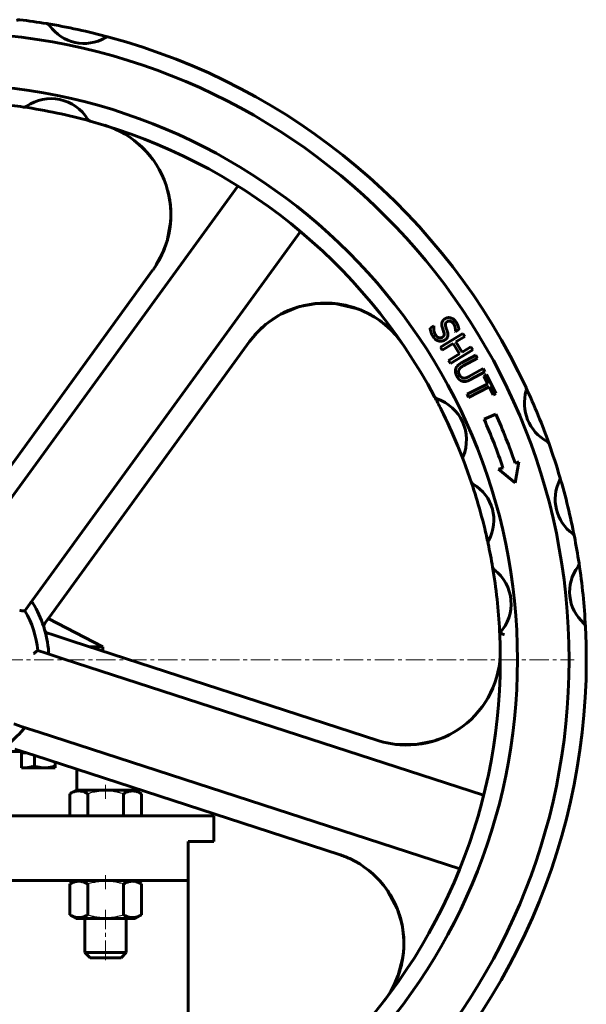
# Model space of a CAD drawing. Header units: millimetres. Extents: x -350 to 350, y -1015 to 1015.
# Tile 6 of 6: x 30 to 250, y 632 to 1014. Entities that reach past the tile are written whole.
import ezdxf

# ---------------------------------------------------------------- set-up
doc = ezdxf.new("R2010")
doc.units = ezdxf.units.MM
for name, pattern in [('K5LT-1', [0]), ('K5LT_AXLED', [12, 7.5, -1.5, 1.5, -1.5]), ('K5LT_BASIC', [0])]:
    doc.linetypes.add(name, pattern=pattern)
doc.layers.add('Системный слой (1)', color=7, linetype='Continuous', true_color=0x6c6c6c)

# ---------------------------------------------------------------- blocks, each defined once
blk = doc.blocks.new('U4')
at = {"layer": 'Системный слой (1)', "color": 150, "linetype": 'K5LT_BASIC', "lineweight": 60, "true_color": 0x0080ff}
for p, q in [((134.27, 900.78), (134.69, 900.96)), ((134.69, 900.96), (135.12, 901.14)), ((135.12, 901.14), (135.55, 901.31)), ((149.92, 903.79), (152.55, 903.61)), ((152.55, 903.61), (156.72, 902.93)), ((156.72, 902.93), (160.8, 901.75)), ((160.8, 901.75), (160.83, 901.74)), ((160.83, 901.74), (162.29, 901.19)), ((168.33, 898.08), (169.14, 897.55)), ((169.14, 897.55), (169.94, 896.99)), ((169.94, 896.99), (170.72, 896.41))]:
    blk.add_line(p, q, dxfattribs=at)
blk = doc.blocks.new('U5')
at = {"layer": 'Системный слой (1)', "color": 150, "linetype": 'K5LT_BASIC', "lineweight": 60, "true_color": 0x0080ff}
for p, q in [((171.09, 678.51), (171.04, 678.56)), ((173.06, 675.85), (171.09, 678.51)), ((176.63, 669.14), (173.06, 675.85)), ((178.55, 662.83), (176.63, 669.14)), ((179.06, 659.55), (178.55, 662.83)), ((179.17, 657.9), (179.06, 659.55)), ((179.23, 657.07), (179.17, 657.9)), ((179.25, 656.66), (179.23, 657.07)), ((179.27, 656.45), (179.25, 656.66)), ((179.14, 652.32), (179.21, 653.26)), ((179.21, 653.26), (179.29, 655.14)), ((179.28, 656.35), (179.27, 656.45)), ((179.28, 656.3), (179.28, 656.35)), ((179.28, 656.27), (179.28, 656.3)), ((179.28, 656.26), (179.28, 656.27)), ((179.28, 656.25), (179.28, 656.26)), ((179.28, 656.23), (179.28, 656.25)), ((179.28, 656.21), (179.28, 656.23)), ((179.28, 656.2), (179.28, 656.21)), ((179.28, 656.19), (179.28, 656.2)), ((179.28, 656.2), (179.28, 656.2)), ((179.28, 656.18), (179.28, 656.19)), ((179.28, 656.19), (179.28, 656.19)), ((179.28, 656.17), (179.28, 656.18)), ((179.28, 656.18), (179.28, 656.18)), ((179.28, 656.15), (179.28, 656.17)), ((179.29, 655.14), (179.28, 656.15)), ((177.11, 643.2), (178.78, 649.62)), ((178.78, 649.62), (179.03, 651.22)), ((179.03, 651.22), (179.05, 651.39)), ((179.05, 651.39), (179.06, 651.47)), ((179.06, 651.47), (179.07, 651.58)), ((179.07, 651.58), (179.1, 651.85)), ((179.1, 651.85), (179.14, 652.32)), ((175.4, 639.22), (177.11, 643.2))]:
    blk.add_line(p, q, dxfattribs=at)
blk = doc.blocks.new('U6')
at = {"layer": 'Системный слой (1)', "color": 150, "linetype": 'K5LT_BASIC', "lineweight": 60, "true_color": 0x0080ff}
for p, q in [((77.76, 964.2), (76.61, 965.28)), ((78.54, 963.44), (77.76, 964.2)), ((80.32, 961.47), (78.54, 963.44)), ((81.98, 959.4), (80.32, 961.47)), ((88.1, 945.76), (87.74, 947.29)), ((88.74, 941.8), (88.1, 945.76)), ((88.87, 939.8), (88.74, 941.8)), ((88.91, 938.8), (88.87, 939.8)), ((87.67, 928.54), (88.87, 935.76)), ((88.87, 935.76), (88.93, 937.39)), ((88.92, 938.3), (88.91, 938.8)), ((88.93, 938.05), (88.92, 938.3)), ((88.93, 937.92), (88.93, 938.05)), ((88.94, 937.78), (88.93, 937.92)), ((88.93, 937.53), (88.94, 937.55)), ((88.93, 937.5), (88.93, 937.53)), ((88.93, 937.48), (88.93, 937.5)), ((88.93, 937.45), (88.93, 937.48)), ((88.93, 937.39), (88.93, 937.45)), ((88.94, 937.68), (88.94, 937.78)), ((88.94, 937.62), (88.94, 937.68)), ((88.94, 937.58), (88.94, 937.62)), ((88.94, 937.55), (88.94, 937.58)), ((85.62, 922.92), (87.58, 928.22)), ((87.58, 928.22), (87.67, 928.54)), ((83.3, 918.63), (85.62, 922.92))]:
    blk.add_line(p, q, dxfattribs=at)
blk = doc.blocks.new('U15')
at = {"layer": 'Системный слой (1)', "color": 150, "linetype": 'K5LT_BASIC', "lineweight": 60, "true_color": 0x0080ff}
for p, q in [((212.54, 751.98), (213.01, 752.94)), ((213.01, 752.94), (213.7, 754.41)), ((209.72, 747.4), (211.2, 749.65)), ((211.2, 749.65), (212.54, 751.98)), ((197.13, 736.56), (199.26, 737.77)), ((199.26, 737.77), (200.9, 738.82)), ((171.41, 733.59), (176.2, 732.71)), ((183.85, 732.63), (190.54, 733.91)), ((190.54, 733.91), (190.6, 733.93)), ((190.6, 733.93), (190.64, 733.94)), ((190.64, 733.94), (190.65, 733.94)), ((190.65, 733.94), (190.69, 733.95)), ((190.69, 733.95), (190.71, 733.96)), ((190.71, 733.96), (190.74, 733.96)), ((190.74, 733.96), (190.79, 733.98)), ((190.79, 733.98), (190.85, 734)), ((190.85, 734), (190.95, 734.03)), ((190.95, 734.03), (191.1, 734.08)), ((191.1, 734.08), (191.24, 734.14)), ((191.24, 734.14), (191.53, 734.24)), ((191.53, 734.24), (192.1, 734.44)), ((192.1, 734.44), (193.24, 734.84)), ((193.24, 734.84), (195.49, 735.76)), ((195.49, 735.76), (196.04, 736.02)), ((196.04, 736.02), (197.13, 736.56)), ((176.2, 732.71), (183.85, 732.63))]:
    blk.add_line(p, q, dxfattribs=at)
blk = doc.blocks.new('U18')
at = {"layer": 'Системный слой (1)', "color": 150, "linetype": 'K5LT_BASIC', "lineweight": 60, "true_color": 0x0080ff}
for p, q in [((138.04, 902.18), (131.56, 899.45)), ((138.79, 902.41), (138.04, 902.18)), ((145.54, 903.66), (138.79, 902.41)), ((152.47, 903.61), (145.54, 903.66)), ((160.82, 901.74), (152.47, 903.61)), ((161.39, 901.54), (161.37, 901.55)), ((162.47, 901.12), (161.39, 901.54)), ((166.43, 899.21), (162.47, 901.12)), ((131.56, 899.45), (125.82, 895.6)), ((169.58, 897.24), (166.43, 899.21)), ((172.64, 894.83), (169.58, 897.24)), ((125.82, 895.6), (122.36, 892.38))]:
    blk.add_line(p, q, dxfattribs=at)
blk = doc.blocks.new('U20')
at = {"layer": 'Системный слой (1)', "color": 150, "linetype": 'K5LT_BASIC', "lineweight": 60, "true_color": 0x0080ff}
for p, q in [((63.64, 649.99), (57.64, 649.99)), ((69.64, 649.99), (63.64, 649.99))]:
    blk.add_line(p, q, dxfattribs=at)
blk = doc.blocks.new('U21')
at = {"layer": 'Системный слой (1)', "color": 150, "linetype": 'K5LT_BASIC', "lineweight": 60, "true_color": 0x0080ff}
for p, q in [((63.64, 651.99), (55.64, 651.99)), ((71.64, 651.99), (63.64, 651.99))]:
    blk.add_line(p, q, dxfattribs=at)
blk = doc.blocks.new('U22')
at = {"layer": 'Системный слой (1)', "color": 150, "linetype": 'K5LT_BASIC', "lineweight": 60, "true_color": 0x0080ff}
for p, q in [((-36.29, 729.99), (-24.12, 729.99)), ((22.61, 729.99), (31.21, 729.99))]:
    blk.add_line(p, q, dxfattribs=at)
blk = doc.blocks.new('U25')
at = {"layer": 'Системный слой (1)', "color": 150, "linetype": 'K5LT_BASIC', "lineweight": 60, "true_color": 0x0080ff}
for p, q in [((-105.62, 704.99), (-24.12, 704.99)), ((22.55, 704.99), (105.63, 704.99))]:
    blk.add_line(p, q, dxfattribs=at)
blk = doc.blocks.new('U30')
at = {"layer": 'Системный слой (1)', "color": 150, "linetype": 'K5LT_BASIC', "lineweight": 60, "true_color": 0x0080ff}
for p, q in [((-95.62, 679.99), (-24.12, 679.99)), ((22.55, 679.99), (95.63, 679.99))]:
    blk.add_line(p, q, dxfattribs=at)
blk = doc.blocks.new('U33')
at = {"layer": 'Системный слой (1)', "color": 150, "linetype": 'K5LT_BASIC', "lineweight": 60, "true_color": 0x0080ff}
blk.add_line((95.62, 571.07), (95.62, 679.99), dxfattribs=at)
blk = doc.blocks.new('U43')
at = {"layer": 'Системный слой (1)', "color": 30, "linetype": 'K5LT_AXLED', "lineweight": 18, "true_color": 0xff8000}
blk.add_line((0, 765.49), (245.33, 765.49), dxfattribs=at)

msp = doc.modelspace()

# ---------------------------------------------------------------- linework, layer by layer
at = {"layer": 'Системный слой (1)', "color": 150, "linetype": 'K5LT_BASIC', "lineweight": 60, "true_color": 0x0080ff}
for p, q in [((114.91, 949.18), (14.17, 810.52)), ((38.44, 792.89), (139.18, 931.54)), ((82.01, 916.74), (8.74, 815.88)), ((189.45, 894.01), (190.87, 894.94)), ((190.87, 894.94), (190.92, 894.86)), ((194.82, 892.45), (194.19, 894.24)), ((200.61, 893.55), (199.26, 892.66)), ((193.47, 886.74), (202.17, 891.99)), ((199.26, 892.66), (199.21, 892.74)), ((202.87, 890.84), (199.46, 888.77)), ((202.17, 891.99), (202.87, 890.84)), ((46.49, 788.45), (119.45, 888.86)), ((194.17, 885.58), (193.47, 886.74)), ((198.43, 888.15), (194.17, 885.58)), ((205.99, 885.68), (197.29, 880.42)), ((200.85, 884.15), (198.43, 888.15)), ((199.46, 888.77), (201.88, 884.77)), ((201.88, 884.77), (205.29, 886.83)), ((205.29, 886.83), (205.99, 885.68)), ((196.59, 881.57), (200.85, 884.15)), ((201.6, 880.58), (207.16, 883.64)), ((207.81, 882.46), (202.26, 879.4)), ((207.16, 883.64), (207.81, 882.46)), ((197.29, 880.42), (196.59, 881.57)), ((204.47, 875.3), (210.06, 878.38)), ((210.06, 878.38), (210.71, 877.19)), ((210.71, 877.19), (205.15, 874.14)), ((210.24, 875.52), (211.31, 876.06)), ((211.77, 872.47), (210.24, 875.52)), ((211.31, 876.06), (214.98, 868.76)), ((203.75, 868.45), (211.77, 872.47)), ((212.37, 871.27), (204.36, 867.25)), ((213.9, 868.22), (212.37, 871.27)), ((191.19, 867.42), (191.21, 867.4)), ((204.36, 867.25), (203.75, 868.45)), ((214.98, 868.76), (213.9, 868.22)), ((210.35, 858.74), (214.92, 860.77)), ((202.25, 843.22), (202.26, 843.19)), ((216.01, 839.34), (217.71, 839.98)), ((222.39, 841.72), (223.84, 842.26)), ((223.84, 842.26), (222.43, 834.09)), ((222.43, 834.09), (216.01, 839.34)), ((205.39, 834.48), (205.42, 834.38)), ((211.91, 810.64), (211.92, 810.58)), ((213.66, 801.46), (213.66, 801.46)), ((213.66, 801.44), (213.66, 801.45)), ((213.66, 801.44), (213.66, 801.44)), ((34.32, 787.22), (38.44, 792.89)), ((32.34, 784.48), (34.32, 787.22)), ((41.7, 781.86), (46.49, 788.45)), ((39.98, 779.49), (40.14, 779.71)), ((40.14, 779.71), (41.7, 781.86)), ((41.41, 781.46), (62.5, 770.49)), ((41.26, 775.8), (41.15, 775.83)), ((42.87, 775.27), (41.26, 775.8)), ((50.62, 772.75), (42.87, 775.27)), ((169.19, 734.23), (50.62, 772.75)), ((40.54, 768.1), (37.32, 769.14)), ((47.2, 765.93), (40.54, 768.1)), ((57.58, 770.49), (62.5, 770.49)), ((62.5, 768.9), (62.5, 770.49)), ((210.2, 712.97), (47.2, 765.93)), ((28.05, 740.61), (31.27, 739.56)), ((31.27, 739.56), (37.93, 737.4)), ((37.93, 737.4), (200.93, 684.44)), ((169.63, 734.09), (169.5, 734.13)), ((28.45, 730.89), (36.2, 728.37)), ((30.99, 723.65), (30.99, 729.39)), ((30.99, 729.39), (32.06, 729.39)), ((31.07, 729.39), (31.07, 729.99)), ((32.06, 729.39), (33.05, 729.39)), ((36.06, 728.42), (36.06, 724.31)), ((36.2, 728.37), (154.24, 690.02)), ((44.06, 725.82), (44.06, 724.31)), ((31.07, 723.59), (30.99, 723.65)), ((31.07, 723.59), (32.06, 723.59)), ((32.06, 723.59), (40.06, 723.59)), ((40.06, 723.59), (44.06, 723.59)), ((44.06, 724.31), (44.06, 723.59)), ((52.5, 714.99), (52.5, 723.08)), ((49.78, 713.58), (52.24, 714.99)), ((75.04, 714.99), (52.24, 714.99)), ((77.5, 713.58), (75.04, 714.99)), ((49.78, 704.99), (49.78, 713.58)), ((56.71, 704.99), (56.71, 713.58)), ((70.57, 704.99), (70.57, 713.58)), ((77.5, 704.99), (77.5, 713.58)), ((105.63, 694.99), (105.63, 704.99)), ((95.63, 679.99), (95.63, 694.99)), ((95.63, 694.99), (105.63, 694.99)), ((156.49, 689.21), (156.49, 689.21)), ((52.24, 679.99), (49.78, 678.58)), ((75.04, 679.99), (77.5, 678.58)), ((49.78, 678.58), (49.78, 666.61)), ((56.71, 678.58), (56.71, 666.61)), ((70.57, 678.58), (70.57, 666.61)), ((77.5, 678.58), (77.5, 666.61)), ((49.78, 666.61), (52.24, 665.19)), ((52.24, 665.19), (75.04, 665.19)), ((55.64, 665.19), (55.64, 651.99)), ((71.64, 665.19), (71.64, 651.99)), ((77.5, 666.61), (75.04, 665.19)), ((55.64, 651.99), (57.64, 649.99)), ((71.64, 651.99), (69.64, 649.99))]:
    msp.add_line(p, q, dxfattribs=at)
at = {"layer": 'Системный слой (1)', "color": 30, "linetype": 'K5LT_AXLED', "lineweight": 18, "true_color": 0xff8000}
for p, q in [((63.64, 716.99), (63.64, 711.58)), ((63.64, 681.99), (63.64, 676.58)), ((63.64, 668.61), (63.64, 647.99))]:
    msp.add_line(p, q, dxfattribs=at)
at = {"layer": 'Системный слой (1)', "color": 150, "linetype": 'K5LT_BASIC', "lineweight": 60, "true_color": 0x0080ff}
for centre, radius, start, end in [((30.13, 1011.99), 1.67, 83.0315, 126.0167), ((0, 765.49), 250, 80.6096, 83.0315), ((40.52, 1010.5), 1.67, 34.4355, 80.6096), ((0, 765.49), 250, 74.9657, 80.6096), ((0, 765.49), 243.33, 180, 90), ((55.21, 1020.57), 16.14, 214.4355, 301.1398), ((64.42, 1005.33), 1.67, 74.9657, 121.1398), ((0, 765.49), 250, 24.9739, 74.9657), ((0, 765.49), 223.33, 180, 90), ((42.48, 966.42), 16.63, 31.4061, 124.7165), ((0, 765.49), 216.67, 81.5548, 84.0097), ((32.07, 981.46), 1.67, 261.5548, 304.7165), ((0, 765.49), 216.67, 74.5678, 81.5548), ((58.1, 975.96), 1.67, 211.4061, 254.5678), ((58.1, 975.96), 1.67, 211.4061, 254.5678), ((0, 765.49), 216.67, 28.0629, 74.5678), ((52.69, 938.05), 36.25, 324, 73.0201), ((148.77, 867.56), 36.25, 34.4513, 144), ((225.11, 870.34), 1.67, 343.2993, 24.9739), ((0, 765.49), 250, 19.5778, 24.9739), ((192.66, 868.21), 1.67, 208.0629, 251.4604), ((0, 765.49), 216.67, 26.6031, 28.0629), ((192.66, 868.21), 1.67, 208.0629, 251.4604), ((186.82, 850.79), 16.71, 337.6168, 71.4604), ((242.91, 865), 16.92, 163.2993, 241.2525), ((0, 765.49), 216.67, 22.4741, 26.6031), ((0, 765.49), 235.09, 18.9201, 23.9078), ((0, 765.49), 230.09, 18.8866, 23.9078), ((0, 765.49), 216.67, 21.0143, 22.4741), ((233.98, 848.71), 1.67, 19.5778, 61.2525), ((0, 765.49), 250, 16.445, 19.5778), ((203.81, 843.79), 1.67, 157.6168, 201.0143), ((0, 765.49), 216.67, 18.5662, 21.0143), ((238.17, 835.8), 1.67, 333.4598, 16.445), ((0, 765.49), 250, 11.0315, 16.445), ((0, 765.49), 216.67, 16.9903, 18.5662), ((206.97, 835.01), 1.67, 198.5662, 240.0138), ((198.1, 819.65), 16.08, 330.5621, 60.0138), ((254.4, 827.69), 16.47, 153.4598, 234.0167), ((0, 765.49), 216.67, 13.5856, 16.9903), ((0, 765.49), 216.67, 12.0097, 13.5856), ((243.74, 813.01), 1.67, 11.0315, 54.0167), ((0, 765.49), 250, 8.6096, 11.0315), ((213.55, 810.93), 1.67, 150.5621, 192.0097), ((0, 765.49), 216.67, 9.5548, 12.0097), ((259.65, 791.81), 16.14, 142.4355, 229.1398), ((245.53, 802.67), 1.67, 322.4355, 8.6096), ((0, 765.49), 250, 2.9657, 8.6096), ((0, 765.49), 216.67, 2.9388, 9.5539), ((215.3, 801.74), 1.67, 189.5548, 232.7165), ((204.22, 787.18), 16.63, 317.175, 52.7165), ((0, 765.49), 41.67, 4.193, 31.807), ((0, 765.49), 37.5, 5.5782, 30.4218), ((41.33, 778.51), 1.67, 144, 197.4838), ((248, 778.34), 1.67, 2.9657, 49.1398), ((41.66, 777.42), 1.67, 195.9726, 252), ((0, 765.49), 216.67, 316.0629, 2.7467), ((0, 765.49), 250, 312.9739, 2.9657), ((0, 765.49), 216.67, 2.7467, 2.9388), ((180.39, 768.71), 36.25, 252, 1.0201), ((0, 765.49), 41.67, 292.193, 319.807), ((143.04, 655.54), 36.25, 322.4513, 72)]:
    msp.add_arc(centre, radius, start, end, dxfattribs=at)
for points, knots in [([(87.65, 947.57), (87.68, 947.47), (87.71, 947.38), (87.77, 947.19), (87.79, 947.08), (88.19, 945.53), (88.47, 944.06), (88.74, 941.86), (88.82, 941.14), (88.91, 939.61), (88.94, 938.79), (88.94, 937.92), (88.94, 937.86), (88.84, 936.31), (88.82, 934.82), (88.42, 931.83), (88.13, 930.33), (87.33, 927.28), (86.81, 925.73), (85.56, 922.71), (84.84, 921.24), (83.51, 918.94), (82.97, 918.09), (82.39, 917.26)], [12.614257, 12.614257, 12.614257, 12.614257, 12.715812, 12.715812, 12.827205, 12.827205, 14.389303, 14.389303, 15.147287, 15.147287, 15.99941, 15.99941, 16.062203, 16.062203, 17.633573, 17.633573, 19.240568, 19.240568, 20.963246, 20.963246, 22.699059, 22.699059, 23.773848, 23.773848, 23.773848, 23.773848]), ([(119.45, 888.86), (119.87, 889.45), (120.32, 890.03), (121.25, 891.15), (121.73, 891.7), (122.72, 892.77), (123.23, 893.28), (123.79, 893.82), (123.83, 893.85), (123.96, 893.97), (124.05, 894.06), (124.18, 894.18), (124.21, 894.21), (124.25, 894.25), (124.26, 894.26), (124.28, 894.27), (124.28, 894.27), (124.29, 894.28), (124.29, 894.28), (124.3, 894.29), (124.3, 894.29), (124.31, 894.3), (124.31, 894.3), (124.33, 894.31), (124.34, 894.32), (124.35, 894.33)], [0, 0, 0, 0, 5.6, 5.6, 11.2, 11.2, 16.8, 16.8, 17.163229, 17.163229, 18.164232, 18.164232, 18.492223, 18.492223, 18.599693, 18.599693, 18.634907, 18.634907, 18.670121, 18.670121, 18.699074, 18.699074, 18.753851, 18.753851, 18.847554, 18.847554, 18.847554, 18.847554]), ([(213.66, 801.46), (213.66, 801.45), (213.66, 801.45), (213.8, 800.66), (214.07, 799.88), (214.48, 799.27)], [-0.0003959, -0.0003959, -0.0003959, -0.0003959, 0, 0, 0.2027972, 0.2027972, 0.2027972, 0.2027972]), ([(213.94, 800.77), (213.94, 800.77), (213.94, 800.77), (213.94, 800.78), (213.94, 800.78), (213.92, 800.81), (213.9, 800.83), (213.88, 800.87), (213.88, 800.88), (213.87, 800.89), (213.87, 800.89), (213.86, 800.9), (213.86, 800.9), (213.86, 800.9), (213.86, 800.9), (213.86, 800.91), (213.85, 800.91), (213.85, 800.92), (213.84, 800.93), (213.84, 800.94), (213.84, 800.94), (213.83, 800.95), (213.83, 800.96), (213.81, 800.99), (213.81, 801), (213.79, 801.03), (213.78, 801.05), (213.77, 801.08), (213.77, 801.09), (213.77, 801.1)], [1.295617, 1.295617, 1.295617, 1.295617, 1.295717, 1.295717, 2.004111, 2.004111, 5.004111, 5.004111, 6.3209, 6.3209, 6.645015, 6.645015, 6.825086, 6.825086, 7.113203, 7.113203, 7.58139, 7.58139, 8.517766, 8.517766, 8.806182, 8.806182, 9.958828, 9.958828, 11.872325, 11.872325, 13.840242, 13.840242, 15, 15, 15, 15]), ([(214.29, 800.41), (214.36, 800.36), (214.43, 800.31), (214.56, 800.2), (214.63, 800.15), (214.77, 800.03), (214.84, 799.98), (214.93, 799.9), (214.96, 799.88), (215, 799.84), (215.02, 799.82), (215.06, 799.79), (215.08, 799.77), (215.13, 799.73), (215.17, 799.69), (215.25, 799.63), (215.29, 799.59), (215.33, 799.55)], [0, 0, 0, 0, 3.2, 3.2, 6.4, 6.4, 9.6, 9.6, 10.767357, 10.767357, 11.618345, 11.618345, 12.469334, 12.469334, 14.142936, 14.142936, 16, 16, 16, 16]), ([(35.41, 787.46), (35.33, 787.58), (35.25, 787.69), (35.12, 787.82), (35.06, 787.85), (34.93, 787.87), (34.87, 787.85), (34.74, 787.76), (34.67, 787.68), (34.57, 787.56), (34.55, 787.53), (34.53, 787.5)], [0.0004272, 0.0004272, 0.0004272, 0.0004272, 0.0326012, 0.0326012, 0.0584822, 0.0584822, 0.0834597, 0.0834597, 0.1125056, 0.1125056, 0.1214865, 0.1214865, 0.1214865, 0.1214865]), ([(30.34, 784.57), (30.34, 784.57), (30.34, 784.57), (30.52, 784.56), (30.69, 784.55), (31.03, 784.54), (31.19, 784.53), (31.56, 784.52), (31.75, 784.51), (32.05, 784.5), (32.16, 784.49), (32.3, 784.49), (32.34, 784.48), (32.34, 784.48)], [-0.0005397, -0.0005397, -0.0005397, -0.0005397, 0, 0, 0.0314048, 0.0314048, 0.0621135, 0.0621135, 0.1044772, 0.1044772, 0.1403771, 0.1403771, 0.1735591, 0.1735591, 0.1735591, 0.1735591]), ([(218.11, 775.28), (218.11, 775.28), (218.11, 775.28), (217.98, 775.32), (217.85, 775.37), (217.6, 775.45), (217.48, 775.5), (217.17, 775.61), (216.99, 775.67), (216.71, 775.77), (216.6, 775.81), (216.45, 775.86), (216.42, 775.88), (216.42, 775.88)], [-0.0004809, -0.0004809, -0.0004809, -0.0004809, 0, 0, 0.0242945, 0.0242945, 0.0484652, 0.0484652, 0.0894026, 0.0894026, 0.1271905, 0.1271905, 0.1634718, 0.1634718, 0.1634718, 0.1634718]), ([(37.32, 769.14), (37.32, 769.14), (37.29, 769.12), (37.18, 769.03), (37.1, 768.96), (36.86, 768.77), (36.71, 768.65), (36.43, 768.43), (36.3, 768.33), (36.03, 768.12), (35.9, 768.01), (35.76, 767.9), (35.76, 767.9), (35.75, 767.9)], [0, 0, 0, 0, 0.0329948, 0.0329948, 0.0686923, 0.0686923, 0.1108171, 0.1108171, 0.1413526, 0.1413526, 0.1725803, 0.1725803, 0.173117, 0.173117, 0.173117, 0.173117]), ([(40.86, 767.99), (40.94, 767.96), (41.01, 767.94), (41.18, 767.91), (41.28, 767.9), (41.41, 767.93), (41.46, 767.97), (41.53, 768.08), (41.55, 768.15), (41.57, 768.32), (41.56, 768.43), (41.56, 768.54)], [0.2609281, 0.2609281, 0.2609281, 0.2609281, 0.279267, 0.279267, 0.3079702, 0.3079702, 0.3325863, 0.3325863, 0.3573608, 0.3573608, 0.3836998, 0.3836998, 0.3836998, 0.3836998]), ([(31.83, 738.6), (31.93, 738.72), (32, 738.82), (32.08, 738.99), (32.1, 739.06), (32.07, 739.18), (32.03, 739.24), (31.91, 739.34), (31.81, 739.38), (31.67, 739.43), (31.63, 739.45), (31.59, 739.46)], [0.0004272, 0.0004272, 0.0004272, 0.0004272, 0.0325987, 0.0325987, 0.058481, 0.058481, 0.083445, 0.083445, 0.1124434, 0.1124434, 0.1214845, 0.1214845, 0.1214845, 0.1214845]), ([(30.99, 723.65), (31.31, 723.62), (31.66, 723.6), (32.02, 723.59), (32.06, 723.59)], [0, 0, 0, 0, 4.370783, 5, 5, 5, 5]), ([(32.06, 723.59), (32.31, 723.59), (32.78, 723.61), (33.5, 723.69), (34.15, 723.79), (34.95, 723.97), (35.57, 724.15), (36.01, 724.29), (36.06, 724.31)], [0, 0, 0, 0, 1.628328, 3.149686, 4.815083, 5.952472, 8.617534, 9, 9, 9, 9]), ([(36.06, 724.31), (36.35, 724.21), (36.8, 724.08), (37.41, 723.92), (37.94, 723.8), (38.53, 723.7), (39.17, 723.63), (39.68, 723.6), (39.98, 723.59), (40.06, 723.59)], [0, 0, 0, 0, 2.192924, 3.442239, 4.622177, 6.201933, 7.827902, 9.371826, 10, 10, 10, 10]), ([(40.06, 723.59), (40.31, 723.59), (40.78, 723.61), (41.5, 723.69), (42.15, 723.79), (42.95, 723.97), (43.57, 724.15), (44.01, 724.29), (44.06, 724.31)], [0, 0, 0, 0, 1.628328, 3.149686, 4.815083, 5.952472, 8.617534, 9, 9, 9, 9]), ([(56.71, 713.58), (56.44, 713.73), (56, 713.97), (55.41, 714.22), (55.01, 714.36), (54.62, 714.47), (54.24, 714.56), (53.79, 714.63), (53.37, 714.65), (52.96, 714.65), (52.58, 714.61), (52.2, 714.55), (51.78, 714.45), (51.19, 714.26), (50.5, 713.97), (50, 713.7), (49.78, 713.58)], [0, 0, 0, 0, 2.031977, 3.339718, 4.35691, 4.982864, 6.146734, 7.197334, 8.231074, 9.204643, 10.126104, 11.032386, 11.927409, 13.242826, 15.356581, 17, 17, 17, 17]), ([(77.5, 713.58), (77.23, 713.73), (76.78, 713.97), (76.19, 714.22), (75.79, 714.36), (75.41, 714.47), (75.02, 714.56), (74.57, 714.63), (74.15, 714.65), (73.75, 714.65), (73.36, 714.61), (72.99, 714.55), (72.56, 714.45), (71.97, 714.26), (71.29, 713.97), (70.79, 713.7), (70.57, 713.58)], [0, 0, 0, 0, 2.031977, 3.339718, 4.35691, 4.982864, 6.146734, 7.197334, 8.231074, 9.204643, 10.126104, 11.032386, 11.927409, 13.242826, 15.356581, 17, 17, 17, 17]), ([(154.24, 690.02), (154.94, 689.79), (155.62, 689.55), (156.98, 689.01), (157.65, 688.72), (158.97, 688.11), (159.62, 687.78), (160.3, 687.41), (160.34, 687.39), (160.49, 687.31), (160.61, 687.24), (160.76, 687.16), (160.8, 687.14), (160.85, 687.11), (160.86, 687.1), (160.87, 687.09), (160.88, 687.09), (160.89, 687.09), (160.89, 687.08), (160.9, 687.08), (160.9, 687.08), (160.91, 687.07), (160.92, 687.07), (160.93, 687.06), (160.94, 687.05), (160.96, 687.05)], [0, 0, 0, 0, 5.6, 5.6, 11.2, 11.2, 16.8, 16.8, 17.154678, 17.154678, 18.158424, 18.158424, 18.48606, 18.48606, 18.593004, 18.593004, 18.627912, 18.627912, 18.662821, 18.662821, 18.691523, 18.691523, 18.745824, 18.745824, 18.843501, 18.843501, 18.843501, 18.843501]), ([(56.71, 678.58), (56.44, 678.73), (56, 678.97), (55.41, 679.22), (55.01, 679.36), (54.62, 679.47), (54.24, 679.56), (53.79, 679.63), (53.37, 679.65), (52.96, 679.65), (52.58, 679.61), (52.2, 679.55), (51.78, 679.45), (51.19, 679.26), (50.5, 678.97), (50, 678.7), (49.78, 678.58)], [0, 0, 0, 0, 2.031977, 3.339718, 4.35691, 4.982864, 6.146734, 7.197334, 8.231074, 9.204643, 10.126104, 11.032386, 11.927409, 13.242826, 15.356581, 17, 17, 17, 17]), ([(77.5, 678.58), (77.23, 678.73), (76.78, 678.97), (76.19, 679.22), (75.79, 679.36), (75.41, 679.47), (75.02, 679.56), (74.57, 679.63), (74.15, 679.65), (73.75, 679.65), (73.36, 679.61), (72.99, 679.55), (72.56, 679.45), (71.97, 679.26), (71.29, 678.97), (70.79, 678.7), (70.57, 678.58)], [0, 0, 0, 0, 2.031977, 3.339718, 4.35691, 4.982864, 6.146734, 7.197334, 8.231074, 9.204643, 10.126104, 11.032386, 11.927409, 13.242826, 15.356581, 17, 17, 17, 17]), ([(170.15, 679.6), (170.46, 679.26), (170.76, 678.92), (171.18, 678.39), (171.32, 678.23), (171.99, 677.34), (172.54, 676.63), (173.85, 674.68), (174.59, 673.43), (176, 670.71), (176.64, 669.24), (177.71, 666.23), (178.15, 664.7), (178.81, 661.65), (179.04, 660.13), (179.23, 657.82), (179.27, 657.03), (179.3, 655.49), (179.29, 654.74), (179.24, 653.56), (179.21, 653.13), (179.14, 652.26), (179.1, 651.82), (179.04, 651.32), (179.03, 651.27), (179, 651.03), (178.98, 650.85), (178.94, 650.54), (178.92, 650.41), (178.89, 650.22), (178.88, 650.15), (178.87, 650.05), (178.86, 650.01), (178.85, 649.95), (178.85, 649.93), (178.85, 649.91), (178.84, 649.89), (178.84, 649.88), (178.84, 649.87), (178.84, 649.86), (178.84, 649.86), (178.84, 649.85), (178.84, 649.84), (178.83, 649.83), (178.83, 649.82), (178.83, 649.8), (178.83, 649.79), (178.82, 649.74), (178.82, 649.72), (178.8, 649.63), (178.79, 649.57), (178.76, 649.4), (178.74, 649.28), (178.68, 648.94), (178.64, 648.71), (178.5, 648.03), (178.41, 647.58), (178.23, 646.83), (178.16, 646.53), (177.82, 645.35), (177.57, 644.45), (177.26, 643.57)], [0, 0, 0, 0, 1.188959, 1.188959, 1.750749, 1.750749, 4.081498, 4.081498, 7.839176, 7.839176, 11.986242, 11.986242, 16.065611, 16.065611, 19.996658, 19.996658, 22.010282, 22.010282, 23.935407, 23.935407, 25.034771, 25.034771, 26.173243, 26.173243, 26.311518, 26.311518, 26.782509, 26.782509, 27.108565, 27.108565, 27.283057, 27.283057, 27.376438, 27.376438, 27.426412, 27.426412, 27.453156, 27.453156, 27.467469, 27.467469, 27.481781, 27.481781, 27.492339, 27.492339, 27.511579, 27.511579, 27.54912, 27.54912, 27.623732, 27.623732, 27.772722, 27.772722, 28.070233, 28.070233, 28.664316, 28.664316, 29.850605, 29.850605, 30.623102, 30.623102, 33, 33, 33, 33]), ([(49.78, 666.61), (50.05, 666.46), (50.5, 666.22), (51.09, 665.97), (51.49, 665.83), (51.87, 665.72), (52.26, 665.63), (52.71, 665.56), (53.13, 665.54), (53.53, 665.54), (53.92, 665.58), (54.29, 665.64), (54.72, 665.74), (55.31, 665.93), (55.99, 666.22), (56.49, 666.49), (56.71, 666.61)], [0, 0, 0, 0, 2.031977, 3.339718, 4.35691, 4.982864, 6.146734, 7.197334, 8.231074, 9.204643, 10.126104, 11.032386, 11.927409, 13.242826, 15.356581, 17, 17, 17, 17]), ([(70.57, 666.61), (70.84, 666.46), (71.28, 666.22), (71.87, 665.97), (72.27, 665.83), (72.65, 665.72), (73.04, 665.63), (73.49, 665.56), (73.91, 665.54), (74.32, 665.54), (74.7, 665.58), (75.08, 665.64), (75.5, 665.74), (76.09, 665.93), (76.78, 666.22), (77.28, 666.49), (77.5, 666.61)], [0, 0, 0, 0, 2.031977, 3.339718, 4.35691, 4.982864, 6.146734, 7.197334, 8.231074, 9.204643, 10.126104, 11.032386, 11.927409, 13.242826, 15.356581, 17, 17, 17, 17])]:
    msp.add_open_spline(points, degree=3, knots=knots, dxfattribs=at)
for points in [[(194.02, 896.14), (194.13, 896.59), (194.7, 897.37), (195.2, 897.7)], [(195.2, 897.7), (196.23, 898.38), (198.69, 897.68), (199.5, 896.44)], [(190.62, 890.79), (190.01, 891.71), (189.55, 893.26), (189.45, 894.01)], [(190.92, 894.86), (190.76, 893.96), (191.11, 892.17), (191.54, 891.51)], [(194.19, 894.24), (194.02, 894.76), (193.92, 895.68), (194.02, 896.14)], [(196.09, 896.6), (195.55, 896.24), (195.28, 895.25), (195.49, 894.62)], [(195.49, 894.62), (195.63, 894.2), (196.07, 893), (196.19, 892.58)], [(198.58, 895.72), (198.06, 896.5), (196.69, 896.99), (196.09, 896.6)], [(199.21, 892.74), (199.31, 893.39), (199.03, 895.02), (198.58, 895.72)], [(199.5, 896.44), (199.97, 895.72), (200.52, 894.27), (200.61, 893.55)], [(192.85, 889.08), (192.21, 889.24), (191.13, 890.01), (190.62, 890.79)], [(191.54, 891.51), (192.16, 890.57), (193.56, 890.13), (194.2, 890.55)], [(195.16, 889.49), (194.65, 889.16), (193.42, 888.93), (192.85, 889.08)], [(194.2, 890.55), (194.71, 890.88), (195.02, 891.8), (194.82, 892.45)], [(196.19, 892.58), (196.5, 891.53), (195.95, 890.01), (195.16, 889.49)], [(199.84, 875.42), (199.41, 876.2), (199.17, 877.6), (199.36, 878.24)], [(199.36, 878.24), (199.56, 878.96), (200.65, 880.06), (201.6, 880.58)], [(200.67, 878.03), (200.44, 877.59), (200.52, 876.57), (200.85, 875.97)], [(202.26, 879.4), (201.63, 879.06), (200.88, 878.44), (200.67, 878.03)], [(201.97, 873.5), (201.31, 873.69), (200.29, 874.59), (199.84, 875.42)], [(200.85, 875.97), (201.15, 875.42), (202, 874.75), (202.49, 874.71)], [(202.49, 874.71), (202.95, 874.68), (203.87, 874.97), (204.47, 875.3)], [(205.15, 874.14), (204.22, 873.62), (202.68, 873.27), (201.97, 873.5)]]:
    msp.add_open_spline(points, degree=2, dxfattribs=at)
at = {"layer": 'Системный слой (1)', "color": 7, "linetype": 'K5LT-1'}
for points in [[(70.57, 713.58), (70.25, 713.67), (69.42, 713.9), (67.92, 714.24), (66.41, 714.48), (65.25, 714.59), (64.6, 714.63), (64.18, 714.64), (63.83, 714.65), (63.45, 714.65), (62.97, 714.64), (62.4, 714.61), (61.58, 714.55), (60.4, 714.42), (59.05, 714.17), (57.78, 713.87), (57.07, 713.68), (56.71, 713.58)], [(70.57, 678.58), (70.25, 678.67), (69.42, 678.9), (67.92, 679.24), (66.41, 679.48), (65.25, 679.59), (64.6, 679.63), (64.18, 679.64), (63.83, 679.65), (63.45, 679.65), (62.97, 679.64), (62.4, 679.61), (61.58, 679.55), (60.4, 679.42), (59.05, 679.17), (57.78, 678.87), (57.07, 678.68), (56.71, 678.58)], [(56.71, 666.61), (57.03, 666.52), (57.86, 666.29), (59.36, 665.95), (60.87, 665.71), (62.03, 665.6), (62.68, 665.56), (63.1, 665.55), (63.45, 665.54), (63.83, 665.54), (64.31, 665.55), (64.88, 665.58), (65.7, 665.63), (66.88, 665.77), (68.23, 666.02), (69.5, 666.32), (70.21, 666.51), (70.57, 666.61)]]:
    msp.add_open_spline(points, degree=3, knots=[0, 0, 0, 0, 3.152296, 8.024027, 14.430358, 17.4743, 18.996271, 20.518242, 21.409855, 22.301468, 24.084694, 25.867919, 27.651145, 31.792504, 37.072525, 40.536262, 44, 44, 44, 44], dxfattribs=at)

# ---------------------------------------------------------------- block references
at = {"layer": 'Системный слой (1)'}
for name in ['U43', 'U6', 'U18', 'U4', 'U15', 'U22', 'U25', 'U30', 'U33', 'U5', 'U21', 'U20']:
    msp.add_blockref(name, (0, 0), dxfattribs=at)

doc.saveas('drawing.dxf')
